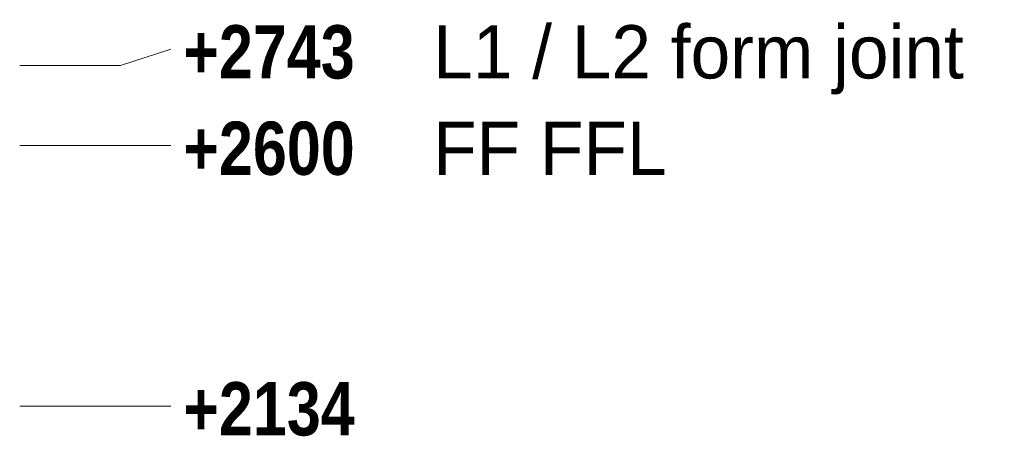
# Model space of a CAD drawing. Header units: millimetres. Extents: x -8440 to 2635, y -3126 to 8230.
# Tile 18 of 19: x 860 to 2620, y 2080 to 2825. Entities that reach past the tile are written whole.
import ezdxf

# ---------------------------------------------------------------- set-up
doc = ezdxf.new("R2010")
doc.units = ezdxf.units.MM
doc.layers.add('LINE-STEEL', color=7, linetype='Continuous')
doc.layers.add('TEXT-STEEL', color=7, linetype='Continuous')
doc.styles.add('OpenSansCondensed-Bold', font='OpenSansCondensed-Bold.ttf')

msp = doc.modelspace()

# ---------------------------------------------------------------- linework, layer by layer
at = {"layer": 'LINE-STEEL', "lineweight": 5}
for p, q in [((1040, 2743), (1130, 2772.5)), ((860, 2743), (1040, 2743)), ((860, 2600), (1040, 2600)), ((1040, 2600), (1130, 2600)), ((860, 2134), (1040, 2134)), ((1040, 2134), (1130, 2134))]:
    msp.add_line(p, q, dxfattribs=at)

# ---------------------------------------------------------------- texts
at = {"layer": 'TEXT-STEEL', "style": 'OpenSansCondensed-Bold'}
for s, p in [('+2743', (1152.5, 2720)), ('+2600', (1152.5, 2547.5)), ('+2134', (1152.5, 2081.5))]:
    msp.add_text(s, height=95.25, dxfattribs=at).set_placement(p)
at = {"layer": 'TEXT-STEEL'}
for s, p in [('L1 / L2 form joint', (1599.1, 2720)), ('FF FFL', (1599.1, 2547.5))]:
    msp.add_text(s, height=95.25, dxfattribs=at).set_placement(p)

doc.saveas('drawing.dxf')
